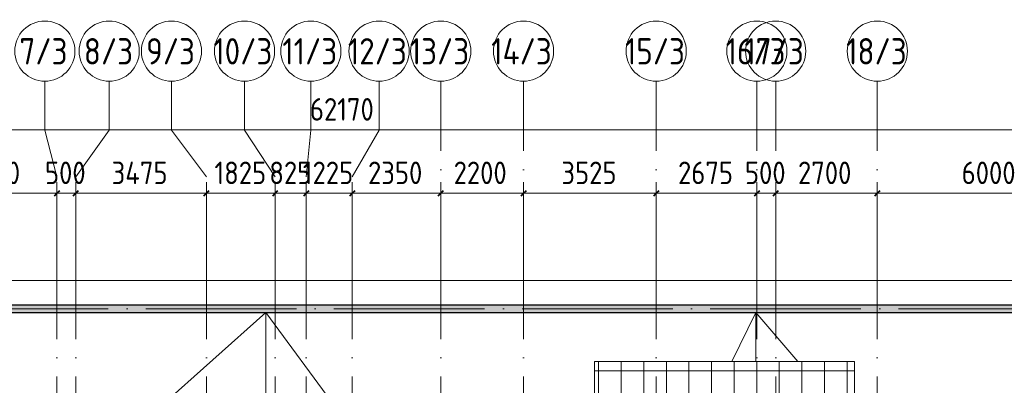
# Model space of a CAD drawing. Header units: millimetres. Extents: x -30540 to 143646, y -11730 to 123410.
# Tile 107 of 114: x 87816 to 113980, y 92015 to 101737. Entities that reach past the tile are written whole.
import ezdxf

# ---------------------------------------------------------------- set-up
doc = ezdxf.new("R2010")
doc.units = ezdxf.units.MM
doc.linetypes.add('ADSK_Линия сетки', pattern=[5000, 4000, -500, 0, -500])
for name, color, linetype, lineweight in [('A-____-____-DIMS', 7, 'Continuous', 9), ('A-____-____-DIMS-200', 7, 'Continuous', 9), ('A-FLOR-____-OTLN', 7, 'Continuous', 18), ('A-ROOF-____-OTLN', 7, 'Continuous', 18), ('A-ROOF-____-PATT', 7, 'Continuous', 18), ('A-WALL-____-MCUT', 7, 'Continuous', 40), ('A-WALL-____-PATT', 7, 'Continuous', 40), ('S-GRID-____-IDEN', 7, 'Continuous', 9), ('S-GRID-____-OTLN', 7, 'Continuous', 9)]:
    doc.layers.add(name, color=color, linetype=linetype, lineweight=lineweight)
doc.styles.add('GOST Common_2', font='GOST_Common.ttf', dxfattribs={"width": 0.9, "height": 700})
doc.styles.add('GOST Common_3', font='GOST_Common.ttf', dxfattribs={"width": 0.9, "height": 600})
doc.dimstyles.new('ADSK_Основной_3_мм_2', dxfattribs={"dimscale": 304.8, "dimtxt": 603.428998, "dimasz": 0.492126, "dimexe": 0.984252, "dimexo": 0.984252, "dimgap": 0.19685, "dimtad": 1, "dimdec": 0, "dimdsep": 46, "dimtxsty": 'GOST Common_3', "dimblk1": 'OBLIQUE', "dimblk2": 'OBLIQUE', "dimsah": 1, "dimcen": 0.09, "dimdle": 0.984252, "dimazin": 2, "dimtfac": 1, "dimtdec": 4, "dimtix": 1, "dimtmove": 0, "dimatfit": 3, "dimfxl": 1, "dimtvp": 1, "dimtolj": 1, "dimtzin": 0, "dimarcsym": 2})

# ---------------------------------------------------------------- blocks, each defined once
blk = doc.blocks.new('Наметкина 10_РД_АР_К3_отсоединено_rvt-1-Кровля')
at = {"layer": 'A-ROOF-____-PATT', "lineweight": 5, "true_color": 0xe4e4e4}
h = blk.add_hatch(dxfattribs=at)
h.set_pattern_fill('FP_14', color=254, style=0, pattern_type=2)
h.set_pattern_definition([(0, (0, 0), (0, 600), []), (90, (0, 0), (-600, 4e-14), [])])
h.paths.add_polyline_path([(85102, 76250), (85102, 85261), (88675, 85261), (88675, 89725), (95725, 89725), (95725, 86172), (95752, 86172), (95752, 81329), (95725, 81329), (95725, 81020), (93155, 81020), (93155, 77690), (94055, 77690), (94055, 80120), (96625, 80120), (96625, 85950), (99800, 85950), (99800, 88410), (103092, 88410), (103092, 81075), (102046, 81075), (102045, 81075), (100100, 81075), (100100, 80175), (108900, 80175), (108900, 81422), (113980, 81422), (113980, 78900), (125861, 78900), (125861, 89310), (109999, 89310), (109999, 92648), (103092, 92648), (103092, 89310), (96676, 89310), (96676, 90625), (75677, 90625), (75677, 89725), (87775, 89725), (87775, 86161), (84202, 86161), (84202, 81350), (82202, 81350), (82202, 80390), (75135, 80390), (75135, 82150), (66605, 82150), (66605, 85800), (69729, 85800), (69729, 86800), (65705, 86800), (65705, 85850), (65735, 85850), (65705, 85847), (65705, 83050), (65735, 83050), (65705, 83047), (65705, 81250), (73695, 81250), (73695, 79490), (82202, 79490), (82202, 78250), (84332, 78250), (84332, 76250), (84990, 76250)])
h.paths.add_polyline_path([(114880, 79800), (114880, 82322), (108000, 82322), (108000, 81075), (104005, 81075), (104005, 91748), (109099, 91748), (109099, 85625), (114880, 85625), (114880, 88410), (124961, 88410), (124961, 85827), (125007, 85827), (125007, 83674), (124961, 83674), (124961, 79800), (117687, 79800)])
h.paths.add_polyline_path([(97705, 86000), (97705, 86300), (98005, 86300), (97735, 86270)])
h.paths.add_polyline_path([(113980, 86525), (109999, 86525), (109999, 88410), (113980, 88410), (113980, 87375)])
at = {"layer": 'A-WALL-____-PATT', "lineweight": 5, "true_color": 0xcccccc}
h = blk.add_hatch(dxfattribs=at)
h.set_pattern_fill('FP_11', color=254, style=0, pattern_type=2)
h.set_pattern_definition([(45, (0, 0), (-228.0985, 228.0985), []), (45, (228.1, 0), (-228.0985, 228.0985), [403.225, -80.645, 6.706, -73.939])])
h.paths.add_polyline_path([(127405, 93950), (127605, 93950), (127605, 94150), (76255, 94150), (76255, 93950), (117687, 93950)])
at = {"layer": 'A-FLOR-____-OTLN', "color": 254, "lineweight": 13, "true_color": 0xcccccc}
blk.add_line((128255, 94800), (62975, 94800), dxfattribs=at)
at = {"layer": 'A-ROOF-____-OTLN', "color": 254, "lineweight": 13, "true_color": 0xcccccc}
for p, q in [((94355, 93950), (90628, 90625)), ((97776, 89310), (94355, 93950)), ((94355, 90625), (94355, 93950)), ((94355, 93950), (94355, 90625)), ((106736, 92648), (107375, 93950)), ((107375, 93950), (108492, 92648)), ((107375, 92648), (107375, 93950)), ((107375, 93950), (107375, 92648)), ((103092, 92648), (109999, 92648)), ((103092, 89310), (103092, 92648)), ((109999, 92648), (109999, 89310))]:
    blk.add_line(p, q, dxfattribs=at)
at = {"layer": 'A-WALL-____-MCUT', "color": 254, "lineweight": 30, "true_color": 0xcccccc}
for p, q in [((127605, 94150), (76255, 94150)), ((76255, 93950), (127405, 93950))]:
    blk.add_line(p, q, dxfattribs=at)
blk = doc.blocks.new('Ось сетки - Круг_Ø8 мм-6577-Кровля')
at = {"layer": 'S-GRID-____-IDEN', "color": 253, "true_color": 0xaaaaaa}
for start, end in [(360, 180), (180, 360)]:
    blk.add_arc((0, 0), 4, start, end, dxfattribs=at)
blk = doc.blocks.new('DIMBLOCK98-Кровля')
at = {"layer": 'A-____-____-DIMS-200', "color": 8, "true_color": 0x808080}
for p, q in [((85505, 96926), (85505, 97420)), ((88805, 96926), (88805, 97420)), ((85505, 97120), (88805, 97120)), ((85505, 97120), (85505, 96926)), ((88805, 97120), (88805, 96926))]:
    blk.add_line(p, q, dxfattribs=at)
at = {"layer": 'A-____-____-DIMS-200', "color": 8, "lineweight": 40, "true_color": 0x808080}
for p, q in [((85505, 97120), (85430, 97045)), ((85505, 97120), (85580, 97195)), ((88805, 97120), (88730, 97045)), ((88805, 97120), (88880, 97195))]:
    blk.add_line(p, q, dxfattribs=at)
at = {"layer": 'A-____-____-DIMS-200', "color": 0, "insert": (86398, 97964), "char_height": 600, "width": 1816.42, "attachment_point": 1, "line_spacing_factor": 1.022761, "style": 'GOST Common_3'}
blk.add_mtext('3300', dxfattribs=at)
blk = doc.blocks.new('_Oblique')
at = {"color": 0, "linetype": 'ByBlock', "lineweight": -2}
blk.add_line((-0.5, -0.5), (0.5, 0.5), dxfattribs=at)
blk = doc.blocks.new('DIMBLOCK99-Кровля')
at = {"layer": 'A-____-____-DIMS-200', "color": 8, "true_color": 0x808080}
for p, q in [((88805, 96926), (88805, 97420)), ((89305, 96926), (89305, 97420)), ((88805, 97120), (89305, 97120)), ((88805, 97120), (88805, 96926)), ((89305, 97120), (89305, 96926))]:
    blk.add_line(p, q, dxfattribs=at)
at = {"layer": 'A-____-____-DIMS-200', "color": 8, "lineweight": 40, "true_color": 0x808080}
for p, q in [((88805, 97120), (88730, 97045)), ((88805, 97120), (88880, 97195)), ((89305, 97120), (89230, 97045)), ((89305, 97120), (89380, 97195))]:
    blk.add_line(p, q, dxfattribs=at)
at = {"layer": 'A-____-____-DIMS-200', "color": 0, "insert": (88488, 97964), "char_height": 600, "width": 1362.32, "attachment_point": 1, "line_spacing_factor": 1.022761, "style": 'GOST Common_3'}
blk.add_mtext('500', dxfattribs=at)
blk = doc.blocks.new('DIMBLOCK100-Кровля')
at = {"layer": 'A-____-____-DIMS-200', "color": 8, "true_color": 0x808080}
for p, q in [((89305, 96926), (89305, 97420)), ((92780, 96926), (92780, 97420)), ((89305, 97120), (92780, 97120)), ((89305, 97120), (89305, 96926)), ((92780, 97120), (92780, 96926))]:
    blk.add_line(p, q, dxfattribs=at)
at = {"layer": 'A-____-____-DIMS-200', "color": 8, "lineweight": 40, "true_color": 0x808080}
for p, q in [((89305, 97120), (89230, 97045)), ((89305, 97120), (89380, 97195)), ((92780, 97120), (92705, 97045)), ((92780, 97120), (92855, 97195))]:
    blk.add_line(p, q, dxfattribs=at)
at = {"layer": 'A-____-____-DIMS-200', "color": 0, "insert": (90260, 97964), "char_height": 600, "width": 1877.79, "attachment_point": 1, "line_spacing_factor": 1.022761, "style": 'GOST Common_3'}
blk.add_mtext('3475', dxfattribs=at)
blk = doc.blocks.new('DIMBLOCK101-Кровля')
at = {"layer": 'A-____-____-DIMS-200', "color": 8, "true_color": 0x808080}
for p, q in [((92780, 96926), (92780, 97420)), ((94605, 96926), (94605, 97420)), ((92780, 97120), (94605, 97120)), ((92780, 97120), (92780, 96926)), ((94605, 97120), (94605, 96926))]:
    blk.add_line(p, q, dxfattribs=at)
at = {"layer": 'A-____-____-DIMS-200', "color": 8, "lineweight": 40, "true_color": 0x808080}
for p, q in [((92780, 97120), (92705, 97045)), ((92780, 97120), (92855, 97195)), ((94605, 97120), (94530, 97045)), ((94605, 97120), (94680, 97195))]:
    blk.add_line(p, q, dxfattribs=at)
at = {"layer": 'A-____-____-DIMS-200', "color": 0, "insert": (92992, 97964), "char_height": 600, "width": 1681.42, "attachment_point": 1, "line_spacing_factor": 1.022761, "style": 'GOST Common_3'}
blk.add_mtext('1825', dxfattribs=at)
blk = doc.blocks.new('DIMBLOCK102-Кровля')
at = {"layer": 'A-____-____-DIMS-200', "color": 8, "true_color": 0x808080}
for p, q in [((94605, 96926), (94605, 97420)), ((95430, 96926), (95430, 97420)), ((94605, 97120), (95430, 97120)), ((94605, 97120), (94605, 96926)), ((95430, 97120), (95430, 96926))]:
    blk.add_line(p, q, dxfattribs=at)
at = {"layer": 'A-____-____-DIMS-200', "color": 8, "lineweight": 40, "true_color": 0x808080}
for p, q in [((94605, 97120), (94530, 97045)), ((94605, 97120), (94680, 97195)), ((95430, 97120), (95355, 97045)), ((95430, 97120), (95505, 97195))]:
    blk.add_line(p, q, dxfattribs=at)
at = {"layer": 'A-____-____-DIMS-200', "color": 0, "insert": (94450, 97964), "char_height": 600, "width": 1362.32, "attachment_point": 1, "line_spacing_factor": 1.022761, "style": 'GOST Common_3'}
blk.add_mtext('825', dxfattribs=at)
blk = doc.blocks.new('DIMBLOCK103-Кровля')
at = {"layer": 'A-____-____-DIMS-200', "color": 8, "true_color": 0x808080}
for p, q in [((95430, 96926), (95430, 97420)), ((96655, 96926), (96655, 97420)), ((95430, 97120), (96655, 97120)), ((95430, 97120), (95430, 96926)), ((96655, 97120), (96655, 96926))]:
    blk.add_line(p, q, dxfattribs=at)
at = {"layer": 'A-____-____-DIMS-200', "color": 8, "lineweight": 40, "true_color": 0x808080}
for p, q in [((95430, 97120), (95355, 97045)), ((95430, 97120), (95505, 97195)), ((96655, 97120), (96580, 97045)), ((96655, 97120), (96730, 97195))]:
    blk.add_line(p, q, dxfattribs=at)
at = {"layer": 'A-____-____-DIMS-200', "color": 0, "insert": (95342, 97964), "char_height": 600, "width": 1681.42, "attachment_point": 1, "line_spacing_factor": 1.022761, "style": 'GOST Common_3'}
blk.add_mtext('1225', dxfattribs=at)
blk = doc.blocks.new('DIMBLOCK104-Кровля')
at = {"layer": 'A-____-____-DIMS-200', "color": 8, "true_color": 0x808080}
for p, q in [((96655, 96926), (96655, 97420)), ((99005, 96926), (99005, 97420)), ((96655, 97120), (99005, 97120)), ((96655, 97120), (96655, 96926)), ((99005, 97120), (99005, 96926))]:
    blk.add_line(p, q, dxfattribs=at)
at = {"layer": 'A-____-____-DIMS-200', "color": 8, "lineweight": 40, "true_color": 0x808080}
for p, q in [((96655, 97120), (96580, 97045)), ((96655, 97120), (96730, 97195)), ((99005, 97120), (98930, 97045)), ((99005, 97120), (99080, 97195))]:
    blk.add_line(p, q, dxfattribs=at)
at = {"layer": 'A-____-____-DIMS-200', "color": 0, "insert": (97073, 97964), "char_height": 600, "width": 1816.42, "attachment_point": 1, "line_spacing_factor": 1.022761, "style": 'GOST Common_3'}
blk.add_mtext('2350', dxfattribs=at)
blk = doc.blocks.new('DIMBLOCK105-Кровля')
at = {"layer": 'A-____-____-DIMS-200', "color": 8, "true_color": 0x808080}
for p, q in [((99005, 96926), (99005, 97420)), ((101205, 96926), (101205, 97420)), ((99005, 97120), (101205, 97120)), ((99005, 97120), (99005, 96926)), ((101205, 97120), (101205, 96926))]:
    blk.add_line(p, q, dxfattribs=at)
at = {"layer": 'A-____-____-DIMS-200', "color": 8, "lineweight": 40, "true_color": 0x808080}
for p, q in [((99005, 97120), (98930, 97045)), ((99005, 97120), (99080, 97195)), ((101205, 97120), (101130, 97045)), ((101205, 97120), (101280, 97195))]:
    blk.add_line(p, q, dxfattribs=at)
at = {"layer": 'A-____-____-DIMS-200', "color": 0, "insert": (99348, 97964), "char_height": 600, "width": 1816.42, "attachment_point": 1, "line_spacing_factor": 1.022761, "style": 'GOST Common_3'}
blk.add_mtext('2200', dxfattribs=at)
blk = doc.blocks.new('DIMBLOCK106-Кровля')
at = {"layer": 'A-____-____-DIMS-200', "color": 8, "true_color": 0x808080}
for p, q in [((101205, 96926), (101205, 97420)), ((104730, 96926), (104730, 97420)), ((101205, 97120), (104730, 97120)), ((101205, 97120), (101205, 96926)), ((104730, 97120), (104730, 96926))]:
    blk.add_line(p, q, dxfattribs=at)
at = {"layer": 'A-____-____-DIMS-200', "color": 8, "lineweight": 40, "true_color": 0x808080}
for p, q in [((101205, 97120), (101130, 97045)), ((101205, 97120), (101280, 97195)), ((104730, 97120), (104655, 97045)), ((104730, 97120), (104805, 97195))]:
    blk.add_line(p, q, dxfattribs=at)
at = {"layer": 'A-____-____-DIMS-200', "color": 0, "insert": (102211, 97964), "char_height": 600, "width": 1816.42, "attachment_point": 1, "line_spacing_factor": 1.022761, "style": 'GOST Common_3'}
blk.add_mtext('3525', dxfattribs=at)
blk = doc.blocks.new('DIMBLOCK107-Кровля')
at = {"layer": 'A-____-____-DIMS-200', "color": 8, "true_color": 0x808080}
for p, q in [((104730, 96926), (104730, 97420)), ((107405, 96926), (107405, 97420)), ((104730, 97120), (107405, 97120)), ((104730, 97120), (104730, 96926)), ((107405, 97120), (107405, 96926))]:
    blk.add_line(p, q, dxfattribs=at)
at = {"layer": 'A-____-____-DIMS-200', "color": 8, "lineweight": 40, "true_color": 0x808080}
for p, q in [((104730, 97120), (104655, 97045)), ((104730, 97120), (104805, 97195)), ((107405, 97120), (107330, 97045)), ((107405, 97120), (107480, 97195))]:
    blk.add_line(p, q, dxfattribs=at)
at = {"layer": 'A-____-____-DIMS-200', "color": 0, "insert": (105311, 97964), "char_height": 600, "width": 1816.42, "attachment_point": 1, "line_spacing_factor": 1.022761, "style": 'GOST Common_3'}
blk.add_mtext('2675', dxfattribs=at)
blk = doc.blocks.new('DIMBLOCK108-Кровля')
at = {"layer": 'A-____-____-DIMS-200', "color": 8, "true_color": 0x808080}
for p, q in [((107405, 96926), (107405, 97420)), ((107905, 96926), (107905, 97420)), ((107405, 97120), (107905, 97120)), ((107405, 97120), (107405, 96926)), ((107905, 97120), (107905, 96926))]:
    blk.add_line(p, q, dxfattribs=at)
at = {"layer": 'A-____-____-DIMS-200', "color": 8, "lineweight": 40, "true_color": 0x808080}
for p, q in [((107405, 97120), (107330, 97045)), ((107405, 97120), (107480, 97195)), ((107905, 97120), (107830, 97045)), ((107905, 97120), (107980, 97195))]:
    blk.add_line(p, q, dxfattribs=at)
at = {"layer": 'A-____-____-DIMS-200', "color": 0, "insert": (107088, 97964), "char_height": 600, "width": 1362.32, "attachment_point": 1, "line_spacing_factor": 1.022761, "style": 'GOST Common_3'}
blk.add_mtext('500', dxfattribs=at)
blk = doc.blocks.new('DIMBLOCK109-Кровля')
at = {"layer": 'A-____-____-DIMS-200', "color": 8, "true_color": 0x808080}
for p, q in [((107905, 96926), (107905, 97420)), ((110605, 96926), (110605, 97420)), ((107905, 97120), (110605, 97120)), ((107905, 97120), (107905, 96926)), ((110605, 97120), (110605, 96926))]:
    blk.add_line(p, q, dxfattribs=at)
at = {"layer": 'A-____-____-DIMS-200', "color": 8, "lineweight": 40, "true_color": 0x808080}
for p, q in [((107905, 97120), (107830, 97045)), ((107905, 97120), (107980, 97195)), ((110605, 97120), (110530, 97045)), ((110605, 97120), (110680, 97195))]:
    blk.add_line(p, q, dxfattribs=at)
at = {"layer": 'A-____-____-DIMS-200', "color": 0, "insert": (108498, 97964), "char_height": 600, "width": 1816.42, "attachment_point": 1, "line_spacing_factor": 1.022761, "style": 'GOST Common_3'}
blk.add_mtext('2700', dxfattribs=at)
blk = doc.blocks.new('DIMBLOCK110-Кровля')
at = {"layer": 'A-____-____-DIMS-200', "color": 8, "true_color": 0x808080}
for p, q in [((110605, 96926), (110605, 97420)), ((116605, 96926), (116605, 97420)), ((110605, 97120), (116605, 97120)), ((110605, 97120), (110605, 96926)), ((116605, 97120), (116605, 96926))]:
    blk.add_line(p, q, dxfattribs=at)
at = {"layer": 'A-____-____-DIMS-200', "color": 8, "lineweight": 40, "true_color": 0x808080}
for p, q in [((110605, 97120), (110530, 97045)), ((110605, 97120), (110680, 97195)), ((116605, 97120), (116530, 97045)), ((116605, 97120), (116680, 97195))]:
    blk.add_line(p, q, dxfattribs=at)
at = {"layer": 'A-____-____-DIMS-200', "color": 0, "insert": (112848, 97964), "char_height": 600, "width": 1816.42, "attachment_point": 1, "line_spacing_factor": 1.022761, "style": 'GOST Common_3'}
blk.add_mtext('6000', dxfattribs=at)
blk = doc.blocks.new('DIMBLOCK113-Кровля')
at = {"layer": 'A-____-____-DIMS-200', "color": 8, "true_color": 0x808080}
for p, q in [((65335, 98614), (65335, 99108)), ((127505, 98614), (127505, 99108)), ((65035, 98808), (127805, 98808)), ((65335, 98808), (65335, 98614)), ((127505, 98808), (127505, 98614))]:
    blk.add_line(p, q, dxfattribs=at)
at = {"layer": 'A-____-____-DIMS-200', "color": 8, "lineweight": 40, "true_color": 0x808080}
for p, q in [((65335, 98808), (65260, 98733)), ((65335, 98808), (65410, 98883)), ((127505, 98808), (127430, 98733)), ((127505, 98808), (127580, 98883))]:
    blk.add_line(p, q, dxfattribs=at)
at = {"layer": 'A-____-____-DIMS-200', "color": 0, "insert": (95530, 99652), "char_height": 600, "width": 2135.52, "attachment_point": 1, "line_spacing_factor": 1.022761, "style": 'GOST Common_3'}
blk.add_mtext('62170', dxfattribs=at)

msp = doc.modelspace()

# ---------------------------------------------------------------- linework, layer by layer
at = {"layer": 'S-GRID-____-OTLN', "color": 253, "true_color": 0xaaaaaa}
for p, q in [((88484.9, 98797.2), (88484.9, 100101.1)), ((90194.6, 98797.2), (90194.6, 100101.1)), ((91850.2, 98797.2), (91850.2, 100101.1)), ((93791, 98797.2), (93791, 100101.1)), ((95553.8, 98797.2), (95553.8, 100101.1)), ((97367, 98797.2), (97367, 100101.1)), ((88805.3, 97561.1), (88484.9, 98797.2)), ((89305.3, 97561.1), (90194.6, 98797.2)), ((92780.3, 97561.1), (91850.2, 98797.2)), ((94605.3, 97561.1), (93791, 98797.2)), ((95430.3, 97561.1), (95553.8, 98797.2)), ((96655.3, 97561.1), (97367, 98797.2))]:
    msp.add_line(p, q, dxfattribs=at)
at = {"layer": 'S-GRID-____-OTLN', "color": 253, "linetype": 'ADSK_Линия сетки', "true_color": 0xaaaaaa}
for p, q in [((99005.3, 53245.6), (99005.3, 100101.1)), ((101205.3, 53245.6), (101205.3, 100101.1)), ((104730.3, 53245.6), (104730.3, 100101.1)), ((107405.3, 53245.6), (107405.3, 100101.1)), ((107905.3, 53245.6), (107905.3, 100101.1)), ((110605.3, 53245.6), (110605.3, 100101.1)), ((88805.3, 53245.6), (88805.3, 97561.1)), ((89305.3, 53245.6), (89305.3, 97561.1)), ((92780.3, 53245.6), (92780.3, 97561.1)), ((94605.3, 53245.6), (94605.3, 97561.1)), ((95430.3, 53245.6), (95430.3, 97561.1)), ((96655.3, 53245.6), (96655.3, 97561.1)), ((135169, 94050), (62296.8, 94050))]:
    msp.add_line(p, q, dxfattribs=at)

# ---------------------------------------------------------------- block references
at = {"lineweight": 5}
msp.add_blockref('Наметкина 10_РД_АР_К3_отсоединено_rvt-1-Кровля', (0, 0), dxfattribs=at)
at = {"layer": 'S-GRID-____-IDEN', "color": 253, "true_color": 0xaaaaaa, "xscale": 199.9999999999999, "yscale": 199.9999999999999, "zscale": 199.9999999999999}
for p in [(88484.9, 100901.1), (90194.6, 100901.1), (91850.2, 100901.1), (93791, 100901.1), (95553.8, 100901.1), (97367, 100901.1), (99005.3, 100901.1), (101205.3, 100901.1), (104730.3, 100901.1), (107405.3, 100901.1), (107905.3, 100901.1), (110605.3, 100901.1)]:
    msp.add_blockref('Ось сетки - Круг_Ø8 мм-6577-Кровля', p, dxfattribs=at)

# ---------------------------------------------------------------- texts
at = {"layer": 'S-GRID-____-IDEN', "color": 253, "true_color": 0xaaaaaa, "char_height": 700, "attachment_point": 1, "style": 'GOST Common_2'}
for s, insert, width in [('7/3', (87810.9, 101246.1), 1630.632), ('8/3', (89520.6, 101246.1), 1630.632), ('9/3', (91176.2, 101246.1), 1630.632), ('10/3', (92962.2, 101246.1), 2005.822), ('11/3', (94796.1, 101246.1), 1832.658), ('12/3', (96538.2, 101246.1), 2005.822), ('13/3', (98181.9, 101246.1), 1991.392), ('14/3', (100346.8, 101246.1), 2077.974), ('15/3', (103901.5, 101246.1), 2005.822), ('16/3', (106576.5, 101246.1), 2005.822), ('17/3', (107076.5, 101246.1), 2005.822), ('18/3', (109776.5, 101246.1), 2005.822)]:
    msp.add_mtext(s, dxfattribs=dict(at, insert=insert, width=width))

# ---------------------------------------------------------------- dimensions: what is measured, and where the dimension line sits
at = {"layer": 'A-____-____-DIMS', "color": 8, "true_color": 0x808080}
for base, p1, p2, override, picture, middle in [((127505.3, 98808.1), (65335.3, 98914.2), (127505.3, 98914.2), {"dimpost": '<>', "dimfxl": 62170}, 'DIMBLOCK113-Кровля', (96420.3, 99168.1)), ((88805.3, 97119.9), (85505.3, 97226), (88805.3, 97226), {"dimpost": '<>', "dimfxl": 3300}, 'DIMBLOCK98-Кровля', (87155.3, 97479.9)), ((89305.3, 97119.9), (88805.3, 97226), (89305.3, 97226), {"dimpost": '<>', "dimfxl": 500}, 'DIMBLOCK99-Кровля', (89055.3, 97479.9)), ((92780.3, 97119.9), (89305.3, 97226), (92780.3, 97226), {"dimpost": '<>', "dimfxl": 3475}, 'DIMBLOCK100-Кровля', (91042.8, 97479.9)), ((94605.3, 97119.9), (92780.3, 97226), (94605.3, 97226), {"dimpost": '<>', "dimfxl": 1825}, 'DIMBLOCK101-Кровля', (93692.8, 97479.9)), ((95430.3, 97119.9), (94605.3, 97226), (95430.3, 97226), {"dimpost": '<>', "dimfxl": 825}, 'DIMBLOCK102-Кровля', (95017.8, 97479.9)), ((96655.3, 97119.9), (95430.3, 97226), (96655.3, 97226), {"dimpost": '<>', "dimfxl": 1225}, 'DIMBLOCK103-Кровля', (96042.8, 97479.9)), ((99005.3, 97119.9), (96655.3, 97226), (99005.3, 97226), {"dimpost": '<>', "dimfxl": 2350}, 'DIMBLOCK104-Кровля', (97830.3, 97479.9)), ((101205.3, 97119.9), (99005.3, 97226), (101205.3, 97226), {"dimpost": '<>', "dimfxl": 2200}, 'DIMBLOCK105-Кровля', (100105.3, 97479.9)), ((104730.3, 97119.9), (101205.3, 97226), (104730.3, 97226), {"dimpost": '<>', "dimfxl": 3525}, 'DIMBLOCK106-Кровля', (102967.8, 97479.9)), ((107405.3, 97119.9), (104730.3, 97226), (107405.3, 97226), {"dimpost": '<>', "dimfxl": 2675}, 'DIMBLOCK107-Кровля', (106067.8, 97479.9)), ((107905.3, 97119.9), (107405.3, 97226), (107905.3, 97226), {"dimpost": '<>', "dimfxl": 500}, 'DIMBLOCK108-Кровля', (107655.3, 97479.9)), ((110605.3, 97119.9), (107905.3, 97226), (110605.3, 97226), {"dimpost": '<>', "dimfxl": 2700}, 'DIMBLOCK109-Кровля', (109255.3, 97479.9)), ((116605.3, 97119.9), (110605.3, 97226), (116605.3, 97226), {"dimpost": '<>', "dimfxl": 6000}, 'DIMBLOCK110-Кровля', (113605.3, 97479.9))]:
    dim = msp.add_linear_dim(base=base, p1=p1, p2=p2, dimstyle='ADSK_Основной_3_мм_2', override=override, dxfattribs=at)
    dim.commit()
    dim.dimension.update_dxf_attribs({"geometry": picture, "text_midpoint": middle})

doc.saveas('drawing.dxf')
